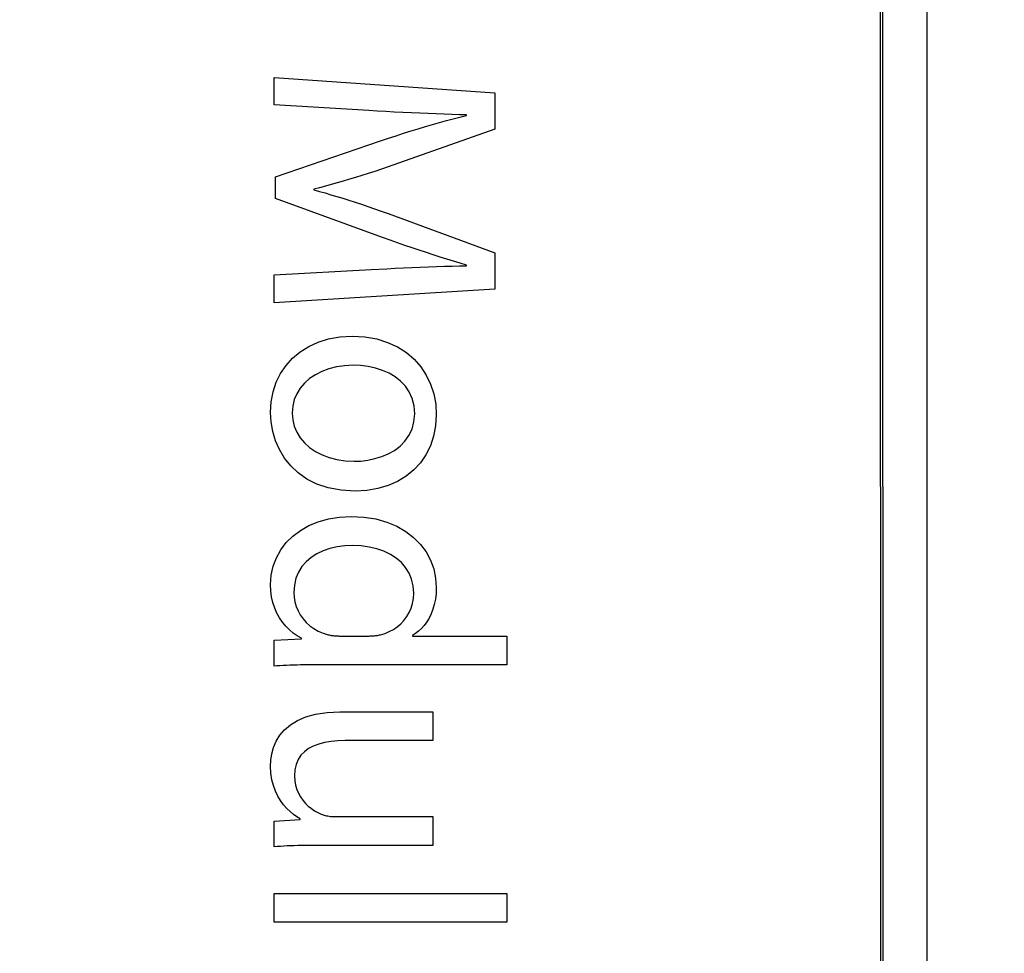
# Model space of a CAD drawing. Header units: inches. Extents: x 0 to 22, y 0 to 17.
# Tile 26 of 39: x 11.325 to 11.658, y 8.571 to 8.888. Entities that reach past the tile are written whole.
import ezdxf

# ---------------------------------------------------------------- set-up
doc = ezdxf.new("R2010")
doc.units = ezdxf.units.IN
doc.header["$LTSCALE"] = 1.21
doc.header["$MEASUREMENT"] = 0
doc.layers.get('0').update_dxf_attribs({"linetype": 'CONTINUOUS'})
doc.layers.add('DIMENSIONS', color=7, linetype='CONTINUOUS')
doc.styles.get("Standard").update_dxf_attribs({"font": 'txt', "width": 0.8})
doc.dimstyles.new('DIMSTYLE_1', dxfattribs={"dimtxt": 0.125, "dimasz": 0.18, "dimexe": 0.18, "dimexo": 0.0625, "dimgap": 0.09, "dimtad": 0, "dimtih": 1, "dimtoh": 1, "dimdec": 3, "dimzin": 4, "dimdsep": 46, "dimtxsty": 'STANDARD', "dimblk": '_FILLED', "dimblk1": '_FILLED', "dimblk2": '_FILLED', "dimcen": 0.09, "dimadec": 0, "dimazin": 0, "dimtp": 0.001, "dimtm": 0.001, "dimtfac": 1, "dimtdec": 3, "dimtofl": 0, "dimtmove": 0, "dimatfit": 3, "dimldrblk": '_FILLED', "dimfxl": 1, "dimtolj": 1, "dimtzin": 4, "dimarcsym": 0})

# ---------------------------------------------------------------- blocks, each defined once
blk = doc.blocks.new('_FILLED')
at = {"color": 0, "linetype": 'BYBLOCK'}
blk.add_solid([(0, 0), (-1, 0.1736), (-1, -0.1736)], dxfattribs=at)
blk = doc.blocks.new('*D1')
at = {"layer": 'DIMENSIONS', "color": 2, "linetype": 'CONTINUOUS'}
for p, q in [((8.13726, 8.62889), (8.13734, 5.36393)), ((12.47726, 6.48405), (12.47729, 5.36402)), ((8.13733, 5.48893), (9.61872, 5.48902)), ((12.47729, 5.48902), (11.16872, 5.48902))]:
    blk.add_line(p, q, dxfattribs=at)
at = {"layer": 'DIMENSIONS', "color": 2, "linetype": 'CONTINUOUS', "xscale": 0.18, "yscale": 0.18, "zscale": 0.18, "rotation": 180.003847}
blk.add_blockref('_FILLED', (8.13733, 5.48893), dxfattribs=at)
at = {"layer": 'DIMENSIONS', "color": 2, "linetype": 'CONTINUOUS', "xscale": 0.18, "yscale": 0.18, "zscale": 0.18}
blk.add_blockref('_FILLED', (12.47729, 5.48902), dxfattribs=at)
at = {"layer": 'DIMENSIONS', "color": 2, "linetype": 'CONTINUOUS', "width": 0.8}
for s, p in [('[', (10.30622, 5.42648)), (']', (11.00622, 5.42648)), ('4.340', (9.68122, 5.42648)), ('110.23', (10.40622, 5.42648))]:
    blk.add_text(s, height=0.125, dxfattribs=at).set_placement(p)

msp = doc.modelspace()

# ---------------------------------------------------------------- linework, layer by layer
at = {"color": 7, "linetype": 'CONTINUOUS'}
for p, q in [((11.63223, 7.82391), (11.63219, 9.70984)), ((11.61644, 7.82938), (11.6164, 9.70541)), ((11.61723, 7.82891), (11.61719, 9.70484)), ((11.4108, 8.86798), (11.48565, 8.86277)), ((11.4108, 8.85876), (11.4108, 8.86798)), ((11.48565, 8.86277), (11.48565, 8.85043)), ((11.44289, 8.85676), (11.4108, 8.85876)), ((11.44574, 8.8566), (11.44289, 8.85676)), ((11.44863, 8.85644), (11.44574, 8.8566)), ((11.45153, 8.85629), (11.44863, 8.85644)), ((11.45444, 8.85614), (11.45153, 8.85629)), ((11.45733, 8.85601), (11.45444, 8.85614)), ((11.46019, 8.85588), (11.45733, 8.85601)), ((11.46301, 8.85576), (11.46019, 8.85588)), ((11.46578, 8.85565), (11.46301, 8.85576)), ((11.4645, 8.85207), (11.46686, 8.85274)), ((11.46847, 8.85555), (11.46578, 8.85565)), ((11.46686, 8.85274), (11.46919, 8.85337)), ((11.47108, 8.85546), (11.46847, 8.85555)), ((11.46919, 8.85337), (11.47149, 8.85398)), ((11.47359, 8.85539), (11.47108, 8.85546)), ((11.47149, 8.85398), (11.47375, 8.85455)), ((11.47599, 8.85533), (11.47359, 8.85539)), ((11.47375, 8.85455), (11.47599, 8.8551)), ((11.47599, 8.8551), (11.47599, 8.85533)), ((11.48565, 8.85043), (11.44945, 8.83767)), ((11.45469, 8.84909), (11.4572, 8.84988)), ((11.4572, 8.84988), (11.45967, 8.85064)), ((11.45967, 8.85064), (11.46211, 8.85137)), ((11.46211, 8.85137), (11.4645, 8.85207)), ((11.41124, 8.83434), (11.44689, 8.84655)), ((11.44689, 8.84655), (11.44954, 8.84742)), ((11.44954, 8.84742), (11.45213, 8.84827)), ((11.45213, 8.84827), (11.45469, 8.84909)), ((11.44492, 8.83617), (11.44271, 8.83546)), ((11.44716, 8.8369), (11.44492, 8.83617)), ((11.44945, 8.83767), (11.44716, 8.8369)), ((11.41124, 8.82701), (11.41124, 8.83434)), ((11.43423, 8.83286), (11.43218, 8.83227)), ((11.4363, 8.83348), (11.43423, 8.83286)), ((11.43841, 8.83411), (11.4363, 8.83348)), ((11.44054, 8.83477), (11.43841, 8.83411)), ((11.44271, 8.83546), (11.44054, 8.83477)), ((11.42619, 8.83062), (11.42424, 8.83011)), ((11.42424, 8.83011), (11.42424, 8.82989)), ((11.42424, 8.82989), (11.42614, 8.82938)), ((11.42614, 8.82938), (11.42807, 8.82884)), ((11.42816, 8.83115), (11.42619, 8.83062)), ((11.43016, 8.8317), (11.42816, 8.83115)), ((11.43218, 8.83227), (11.43016, 8.8317)), ((11.44756, 8.81378), (11.41124, 8.82701)), ((11.42807, 8.82884), (11.43004, 8.82827)), ((11.43004, 8.82827), (11.43203, 8.82767)), ((11.43203, 8.82767), (11.43407, 8.82705)), ((11.43407, 8.82705), (11.43614, 8.82639)), ((11.43614, 8.82639), (11.43825, 8.82571)), ((11.43825, 8.82571), (11.4404, 8.825)), ((11.4404, 8.825), (11.44259, 8.82427)), ((11.44259, 8.82427), (11.44483, 8.82351)), ((11.44483, 8.82351), (11.44711, 8.82271)), ((11.44711, 8.82271), (11.44945, 8.82189)), ((11.44945, 8.82189), (11.48565, 8.80857)), ((11.45012, 8.81286), (11.44756, 8.81378)), ((11.45265, 8.81196), (11.45012, 8.81286)), ((11.45514, 8.81109), (11.45265, 8.81196)), ((11.45759, 8.81025), (11.45514, 8.81109)), ((11.46001, 8.80944), (11.45759, 8.81025)), ((11.4624, 8.80865), (11.46001, 8.80944)), ((11.46475, 8.80788), (11.4624, 8.80865)), ((11.46706, 8.80714), (11.46475, 8.80788)), ((11.46934, 8.80641), (11.46706, 8.80714)), ((11.47159, 8.80571), (11.46934, 8.80641)), ((11.48565, 8.80857), (11.48565, 8.79625)), ((11.4108, 8.80113), (11.44367, 8.8029)), ((11.44367, 8.8029), (11.44905, 8.80319)), ((11.44905, 8.80319), (11.45183, 8.80333)), ((11.45183, 8.80333), (11.45464, 8.80347)), ((11.45464, 8.80347), (11.45747, 8.8036)), ((11.45747, 8.8036), (11.46029, 8.80372)), ((11.46029, 8.80372), (11.46308, 8.80384)), ((11.46308, 8.80384), (11.46583, 8.80393)), ((11.46583, 8.80393), (11.46852, 8.80401)), ((11.46852, 8.80401), (11.47112, 8.80407)), ((11.47112, 8.80407), (11.47361, 8.80411)), ((11.47381, 8.80502), (11.47159, 8.80571)), ((11.47361, 8.80411), (11.47599, 8.80413)), ((11.47599, 8.80434), (11.47381, 8.80502)), ((11.47599, 8.80413), (11.47599, 8.80434)), ((11.4108, 8.79158), (11.4108, 8.80113)), ((11.48565, 8.79625), (11.4108, 8.79158)), ((11.42574, 8.77831), (11.42928, 8.7794)), ((11.42928, 8.7794), (11.43312, 8.78008)), ((11.43312, 8.78008), (11.43723, 8.78031)), ((11.43723, 8.78031), (11.44157, 8.78007)), ((11.44157, 8.78007), (11.44559, 8.77936)), ((11.44559, 8.77936), (11.44928, 8.77822)), ((11.4196, 8.77501), (11.42251, 8.77684)), ((11.42251, 8.77684), (11.42574, 8.77831)), ((11.44928, 8.77822), (11.45263, 8.77668)), ((11.45263, 8.77668), (11.45562, 8.77477)), ((11.41482, 8.77038), (11.41704, 8.77284)), ((11.41704, 8.77284), (11.4196, 8.77501)), ((11.45562, 8.77477), (11.45825, 8.77252)), ((11.45825, 8.77252), (11.4605, 8.76997)), ((11.41297, 8.76764), (11.41482, 8.77038)), ((11.42937, 8.76924), (11.42698, 8.76836)), ((11.43195, 8.7699), (11.42937, 8.76924)), ((11.43468, 8.7703), (11.43195, 8.7699)), ((11.43756, 8.77043), (11.43468, 8.7703)), ((11.44012, 8.77033), (11.43756, 8.77043)), ((11.44266, 8.77001), (11.44012, 8.77033)), ((11.44514, 8.76947), (11.44266, 8.77001)), ((11.44752, 8.76871), (11.44514, 8.76947)), ((11.4605, 8.76997), (11.46237, 8.76714)), ((11.41151, 8.76467), (11.41297, 8.76764)), ((11.42283, 8.76592), (11.42111, 8.7644)), ((11.42479, 8.76724), (11.42283, 8.76592)), ((11.42698, 8.76836), (11.42479, 8.76724)), ((11.44976, 8.76773), (11.44752, 8.76871)), ((11.45184, 8.7665), (11.44976, 8.76773)), ((11.45369, 8.76504), (11.45184, 8.7665)), ((11.46237, 8.76714), (11.46384, 8.76406)), ((11.41045, 8.76147), (11.41151, 8.76467)), ((11.41965, 8.7627), (11.41849, 8.76082)), ((11.42111, 8.7644), (11.41965, 8.7627)), ((11.4553, 8.76334), (11.45369, 8.76504)), ((11.45662, 8.76139), (11.4553, 8.76334)), ((11.46384, 8.76406), (11.46491, 8.76077)), ((11.4098, 8.75809), (11.41045, 8.76147)), ((11.41849, 8.76082), (11.41763, 8.75879)), ((11.45761, 8.75919), (11.45662, 8.76139)), ((11.45823, 8.75672), (11.45761, 8.75919)), ((11.46491, 8.76077), (11.46556, 8.7573)), ((11.40958, 8.75455), (11.4098, 8.75809)), ((11.41709, 8.75662), (11.41691, 8.75432)), ((11.41763, 8.75879), (11.41709, 8.75662)), ((11.45845, 8.754), (11.45823, 8.75672)), ((11.46556, 8.7573), (11.46578, 8.75367)), ((11.40958, 8.75443), (11.40958, 8.75455)), ((11.40976, 8.75123), (11.40958, 8.75443)), ((11.41691, 8.75432), (11.41691, 8.75421)), ((11.41691, 8.75421), (11.41709, 8.75193)), ((11.45821, 8.75125), (11.45845, 8.754)), ((11.46578, 8.75367), (11.46555, 8.74992)), ((11.41032, 8.74803), (11.40976, 8.75123)), ((11.41709, 8.75193), (11.41762, 8.74977)), ((11.41762, 8.74977), (11.41847, 8.74773)), ((11.45756, 8.74879), (11.45821, 8.75125)), ((11.46555, 8.74992), (11.46487, 8.7464)), ((11.41125, 8.74488), (11.41032, 8.74803)), ((11.41847, 8.74773), (11.41964, 8.74584)), ((11.41964, 8.74584), (11.4211, 8.74411)), ((11.45514, 8.74469), (11.45651, 8.74661)), ((11.45651, 8.74661), (11.45756, 8.74879)), ((11.46487, 8.7464), (11.46377, 8.74312)), ((11.41257, 8.74185), (11.41125, 8.74488)), ((11.4211, 8.74411), (11.42282, 8.74256)), ((11.42282, 8.74256), (11.42481, 8.7412)), ((11.45159, 8.74161), (11.45348, 8.74303)), ((11.45348, 8.74303), (11.45514, 8.74469)), ((11.46377, 8.74312), (11.46226, 8.7401)), ((11.41429, 8.73898), (11.41257, 8.74185)), ((11.42481, 8.7412), (11.42703, 8.74005)), ((11.42703, 8.74005), (11.42947, 8.73914)), ((11.42947, 8.73914), (11.4321, 8.73846)), ((11.44495, 8.73879), (11.44727, 8.7395)), ((11.44727, 8.7395), (11.4495, 8.74044)), ((11.4495, 8.74044), (11.45159, 8.74161)), ((11.46226, 8.7401), (11.46038, 8.73737)), ((11.41641, 8.73633), (11.41429, 8.73898)), ((11.41895, 8.73394), (11.41641, 8.73633)), ((11.4321, 8.73846), (11.43492, 8.73804)), ((11.43492, 8.73804), (11.4379, 8.7379)), ((11.4379, 8.7379), (11.44021, 8.73799)), ((11.44021, 8.73799), (11.44258, 8.73829)), ((11.44258, 8.73829), (11.44495, 8.73879)), ((11.46038, 8.73737), (11.45813, 8.73495)), ((11.42192, 8.73186), (11.41895, 8.73394)), ((11.45554, 8.73284), (11.45263, 8.73107)), ((11.45813, 8.73495), (11.45554, 8.73284)), ((11.42532, 8.73016), (11.42192, 8.73186)), ((11.42917, 8.72888), (11.42532, 8.73016)), ((11.44942, 8.72967), (11.44594, 8.72864)), ((11.45263, 8.73107), (11.44942, 8.72967)), ((11.43347, 8.72807), (11.42917, 8.72888)), ((11.43824, 8.72779), (11.43347, 8.72807)), ((11.44221, 8.72801), (11.43824, 8.72779)), ((11.44594, 8.72864), (11.44221, 8.72801)), ((11.42921, 8.7184), (11.43293, 8.719)), ((11.43293, 8.719), (11.4369, 8.71921)), ((11.4369, 8.71921), (11.44125, 8.71901)), ((11.44125, 8.71901), (11.44529, 8.71836)), ((11.41968, 8.71447), (11.42256, 8.71611)), ((11.42256, 8.71611), (11.42575, 8.71743)), ((11.42575, 8.71743), (11.42921, 8.7184)), ((11.44529, 8.71836), (11.449, 8.71732)), ((11.449, 8.71732), (11.45238, 8.7159)), ((11.45238, 8.7159), (11.45541, 8.71414)), ((11.4149, 8.71033), (11.41712, 8.71253)), ((11.41712, 8.71253), (11.41968, 8.71447)), ((11.45541, 8.71414), (11.45809, 8.71207)), ((11.41304, 8.70787), (11.4149, 8.71033)), ((11.43475, 8.70921), (11.43216, 8.70887)), ((11.43746, 8.70932), (11.43475, 8.70921)), ((11.44034, 8.7092), (11.43746, 8.70932)), ((11.44307, 8.70883), (11.44034, 8.7092)), ((11.45809, 8.71207), (11.46038, 8.70973)), ((11.46038, 8.70973), (11.46229, 8.70716)), ((11.41156, 8.7052), (11.41304, 8.70787)), ((11.42526, 8.70652), (11.42334, 8.7053)), ((11.42739, 8.70753), (11.42526, 8.70652)), ((11.4297, 8.70831), (11.42739, 8.70753)), ((11.43216, 8.70887), (11.4297, 8.70831)), ((11.44565, 8.70823), (11.44307, 8.70883)), ((11.44804, 8.70739), (11.44565, 8.70823)), ((11.45023, 8.70634), (11.44804, 8.70739)), ((11.4522, 8.70506), (11.45023, 8.70634)), ((11.46229, 8.70716), (11.46379, 8.70437)), ((11.40981, 8.69929), (11.41047, 8.70233)), ((11.41047, 8.70233), (11.41156, 8.7052)), ((11.42165, 8.70386), (11.42021, 8.7022)), ((11.42334, 8.7053), (11.42165, 8.70386)), ((11.45392, 8.70358), (11.4522, 8.70506)), ((11.45537, 8.70189), (11.45392, 8.70358)), ((11.46379, 8.70437), (11.46489, 8.70141)), ((11.40958, 8.69611), (11.40981, 8.69929)), ((11.41905, 8.70033), (11.41819, 8.69825)), ((11.42021, 8.7022), (11.41905, 8.70033)), ((11.45654, 8.7), (11.45537, 8.70189)), ((11.4574, 8.69792), (11.45654, 8.7)), ((11.46489, 8.70141), (11.46555, 8.69831)), ((11.40968, 8.69397), (11.40958, 8.69611)), ((11.41765, 8.69596), (11.41747, 8.69345)), ((11.41819, 8.69825), (11.41765, 8.69596)), ((11.45793, 8.69566), (11.4574, 8.69792)), ((11.45811, 8.69322), (11.45793, 8.69566)), ((11.46555, 8.69831), (11.46578, 8.69511)), ((11.40995, 8.69192), (11.40968, 8.69397)), ((11.41747, 8.69345), (11.41756, 8.69183)), ((11.45801, 8.69143), (11.45811, 8.69322)), ((11.4657, 8.69308), (11.46547, 8.69118)), ((11.46578, 8.69511), (11.4657, 8.69308)), ((11.41039, 8.68998), (11.40995, 8.69192)), ((11.41099, 8.68815), (11.41039, 8.68998)), ((11.41756, 8.69183), (11.41783, 8.69023)), ((11.41783, 8.69023), (11.41828, 8.68869)), ((11.45722, 8.68813), (11.45771, 8.68973)), ((11.45771, 8.68973), (11.45801, 8.69143)), ((11.4651, 8.68939), (11.46461, 8.68772)), ((11.46547, 8.69118), (11.4651, 8.68939)), ((11.41173, 8.68644), (11.41099, 8.68815)), ((11.41261, 8.68484), (11.41173, 8.68644)), ((11.41828, 8.68869), (11.41889, 8.68721)), ((11.41889, 8.68721), (11.41966, 8.68581)), ((11.41966, 8.68581), (11.42059, 8.68449)), ((11.45575, 8.68524), (11.45656, 8.68663)), ((11.45656, 8.68663), (11.45722, 8.68813)), ((11.46401, 8.68618), (11.46331, 8.68476)), ((11.46461, 8.68772), (11.46401, 8.68618)), ((11.41361, 8.68336), (11.41261, 8.68484)), ((11.41473, 8.682), (11.41361, 8.68336)), ((11.42059, 8.68449), (11.42167, 8.68327)), ((11.42167, 8.68327), (11.4229, 8.68216)), ((11.45252, 8.68179), (11.45371, 8.68281)), ((11.45371, 8.68281), (11.4548, 8.68396)), ((11.4548, 8.68396), (11.45575, 8.68524)), ((11.46165, 8.68229), (11.46072, 8.68125)), ((11.46251, 8.68346), (11.46165, 8.68229)), ((11.46331, 8.68476), (11.46251, 8.68346)), ((11.41595, 8.68077), (11.41473, 8.682)), ((11.41727, 8.67968), (11.41595, 8.68077)), ((11.41866, 8.67872), (11.41727, 8.67968)), ((11.4229, 8.68216), (11.42426, 8.68118)), ((11.42426, 8.68118), (11.42576, 8.68034)), ((11.42576, 8.68034), (11.42738, 8.67965)), ((11.42738, 8.67965), (11.42913, 8.67912)), ((11.42913, 8.67912), (11.42946, 8.67904)), ((11.42946, 8.67904), (11.42979, 8.67897)), ((11.42979, 8.67897), (11.43013, 8.6789)), ((11.43013, 8.6789), (11.43047, 8.67885)), ((11.4455, 8.67885), (11.44586, 8.6789)), ((11.44586, 8.6789), (11.44621, 8.67897)), ((11.44621, 8.67897), (11.44656, 8.67904)), ((11.44656, 8.67904), (11.4469, 8.67912)), ((11.4469, 8.67912), (11.4484, 8.67956)), ((11.4484, 8.67956), (11.44985, 8.68016)), ((11.44985, 8.68016), (11.45123, 8.6809)), ((11.45123, 8.6809), (11.45252, 8.68179)), ((11.45871, 8.67955), (11.45767, 8.6789)), ((11.45973, 8.68033), (11.45871, 8.67955)), ((11.46072, 8.68125), (11.45973, 8.68033)), ((11.4108, 8.67723), (11.42013, 8.67768)), ((11.41081, 8.66846), (11.4108, 8.67723)), ((11.42013, 8.6779), (11.41866, 8.67872)), ((11.42013, 8.67768), (11.42013, 8.6779)), ((11.43047, 8.67885), (11.43081, 8.6788)), ((11.43081, 8.6788), (11.43115, 8.67877)), ((11.43115, 8.67877), (11.4315, 8.67873)), ((11.4315, 8.67873), (11.43186, 8.67871)), ((11.43186, 8.67871), (11.43222, 8.67869)), ((11.43222, 8.67869), (11.43259, 8.67868)), ((11.43259, 8.67868), (11.43296, 8.67867)), ((11.43296, 8.67867), (11.43335, 8.67867)), ((11.43335, 8.67867), (11.44268, 8.67867)), ((11.44268, 8.67867), (11.44301, 8.67867)), ((11.44301, 8.67867), (11.44336, 8.67868)), ((11.44336, 8.67868), (11.44371, 8.67869)), ((11.44371, 8.67869), (11.44407, 8.67871)), ((11.44407, 8.67871), (11.44442, 8.67873)), ((11.44442, 8.67873), (11.44478, 8.67877)), ((11.44478, 8.67877), (11.44514, 8.6788)), ((11.44514, 8.6788), (11.4455, 8.67885)), ((11.45767, 8.6789), (11.45767, 8.67867)), ((11.45767, 8.67867), (11.48965, 8.67867)), ((11.48965, 8.67867), (11.48965, 8.66891)), ((11.42226, 8.66889), (11.42102, 8.66888)), ((11.42348, 8.6689), (11.42226, 8.66889)), ((11.42469, 8.6689), (11.42348, 8.6689)), ((11.48965, 8.66891), (11.42469, 8.6689)), ((11.41176, 8.66854), (11.41081, 8.66846)), ((11.41277, 8.66861), (11.41176, 8.66854)), ((11.41385, 8.66867), (11.41277, 8.66861)), ((11.41497, 8.66872), (11.41385, 8.66867)), ((11.41613, 8.66877), (11.41497, 8.66872)), ((11.41733, 8.66881), (11.41613, 8.66877)), ((11.41855, 8.66884), (11.41733, 8.66881)), ((11.41978, 8.66886), (11.41855, 8.66884)), ((11.42102, 8.66888), (11.41978, 8.66886)), ((11.42486, 8.65219), (11.42872, 8.65278)), ((11.42872, 8.65278), (11.43312, 8.65298)), ((11.43312, 8.65298), (11.46455, 8.65298)), ((11.46455, 8.65298), (11.46455, 8.64322)), ((11.41629, 8.64857), (11.41868, 8.65005)), ((11.41868, 8.65005), (11.42153, 8.65127)), ((11.42153, 8.65127), (11.42486, 8.65219)), ((11.41274, 8.64501), (11.41432, 8.64688)), ((11.41432, 8.64688), (11.41629, 8.64857)), ((11.41062, 8.6409), (11.41152, 8.643)), ((11.41152, 8.643), (11.41274, 8.64501)), ((11.4279, 8.64257), (11.4259, 8.64205)), ((11.43008, 8.64294), (11.4279, 8.64257)), ((11.43242, 8.64315), (11.43008, 8.64294)), ((11.4349, 8.64322), (11.43242, 8.64315)), ((11.46455, 8.64322), (11.4349, 8.64322)), ((11.41002, 8.63875), (11.41062, 8.6409)), ((11.42106, 8.63946), (11.41988, 8.63823)), ((11.42246, 8.64051), (11.42106, 8.63946)), ((11.42408, 8.64137), (11.42246, 8.64051)), ((11.4259, 8.64205), (11.42408, 8.64137)), ((11.40958, 8.63444), (11.40969, 8.63658)), ((11.40969, 8.63658), (11.41002, 8.63875)), ((11.41894, 8.6368), (11.41825, 8.63516)), ((11.41988, 8.63823), (11.41894, 8.6368)), ((11.4097, 8.63213), (11.40958, 8.63444)), ((11.41783, 8.6333), (11.41769, 8.63123)), ((11.41825, 8.63516), (11.41783, 8.6333)), ((11.41003, 8.62998), (11.4097, 8.63213)), ((11.41054, 8.62798), (11.41003, 8.62998)), ((11.41769, 8.63123), (11.41778, 8.62963)), ((11.41778, 8.62963), (11.41805, 8.62811)), ((11.41121, 8.62613), (11.41054, 8.62798)), ((11.41203, 8.62444), (11.41121, 8.62613)), ((11.41805, 8.62811), (11.41847, 8.62669)), ((11.41847, 8.62669), (11.41904, 8.62536)), ((11.41296, 8.62289), (11.41203, 8.62444)), ((11.41398, 8.62149), (11.41296, 8.62289)), ((11.41904, 8.62536), (11.41973, 8.62413)), ((11.41973, 8.62413), (11.42052, 8.62299)), ((11.42052, 8.62299), (11.42141, 8.62195)), ((11.41506, 8.62024), (11.41398, 8.62149)), ((11.41619, 8.61914), (11.41506, 8.62024)), ((11.41734, 8.61817), (11.41619, 8.61914)), ((11.42141, 8.62195), (11.42238, 8.62101)), ((11.42238, 8.62101), (11.42341, 8.62018)), ((11.42341, 8.62018), (11.42448, 8.61946)), ((11.42448, 8.61946), (11.42558, 8.61884)), ((11.42558, 8.61884), (11.42669, 8.61834)), ((11.41081, 8.6159), (11.41958, 8.61644)), ((11.41081, 8.60723), (11.41081, 8.6159)), ((11.41847, 8.61735), (11.41734, 8.61817)), ((11.41958, 8.61667), (11.41847, 8.61735)), ((11.41958, 8.61644), (11.41958, 8.61667)), ((11.42669, 8.61834), (11.42703, 8.61821)), ((11.42703, 8.61821), (11.42739, 8.61808)), ((11.42739, 8.61808), (11.42776, 8.61797)), ((11.42776, 8.61797), (11.42815, 8.61786)), ((11.42815, 8.61786), (11.42856, 8.61777)), ((11.42856, 8.61777), (11.42898, 8.61769)), ((11.42898, 8.61769), (11.42941, 8.61761)), ((11.42941, 8.61761), (11.42985, 8.61755)), ((11.42985, 8.61755), (11.43029, 8.61751)), ((11.43029, 8.61751), (11.43075, 8.61747)), ((11.43075, 8.61747), (11.43122, 8.61745)), ((11.43122, 8.61745), (11.43169, 8.61745)), ((11.43169, 8.61745), (11.46455, 8.61745)), ((11.46455, 8.61745), (11.46455, 8.60768)), ((11.41187, 8.60731), (11.41081, 8.60723)), ((11.41297, 8.60738), (11.41187, 8.60731)), ((11.4141, 8.60745), (11.41297, 8.60738)), ((11.41525, 8.6075), (11.4141, 8.60745)), ((11.41643, 8.60755), (11.41525, 8.6075)), ((11.41764, 8.60758), (11.41643, 8.60755)), ((11.41887, 8.60762), (11.41764, 8.60758)), ((11.42013, 8.60764), (11.41887, 8.60762)), ((11.42142, 8.60766), (11.42013, 8.60764)), ((11.42274, 8.60767), (11.42142, 8.60766)), ((11.42409, 8.60768), (11.42274, 8.60767)), ((11.46455, 8.60768), (11.42409, 8.60768)), ((11.41081, 8.59143), (11.48965, 8.59144)), ((11.41081, 8.58167), (11.41081, 8.59143)), ((11.48965, 8.59144), (11.48965, 8.58167)), ((11.48965, 8.58167), (11.41081, 8.58167))]:
    msp.add_line(p, q, dxfattribs=at)

# ---------------------------------------------------------------- dimensions: what is measured, and where the dimension line sits
at = {"layer": 'DIMENSIONS', "color": 2, "linetype": 'CONTINUOUS'}
dim = msp.add_linear_dim(base=(8.13733, 5.48893), p1=(12.47726, 6.48405), p2=(8.13726, 8.62889), angle=180.0013, dimstyle='DIMSTYLE_1', dxfattribs=at)
dim.commit()
dim.dimension.update_dxf_attribs({"geometry": '*D1', "text_midpoint": (10.39372, 5.48898), "dimtype": 160})

doc.saveas('drawing.dxf')
